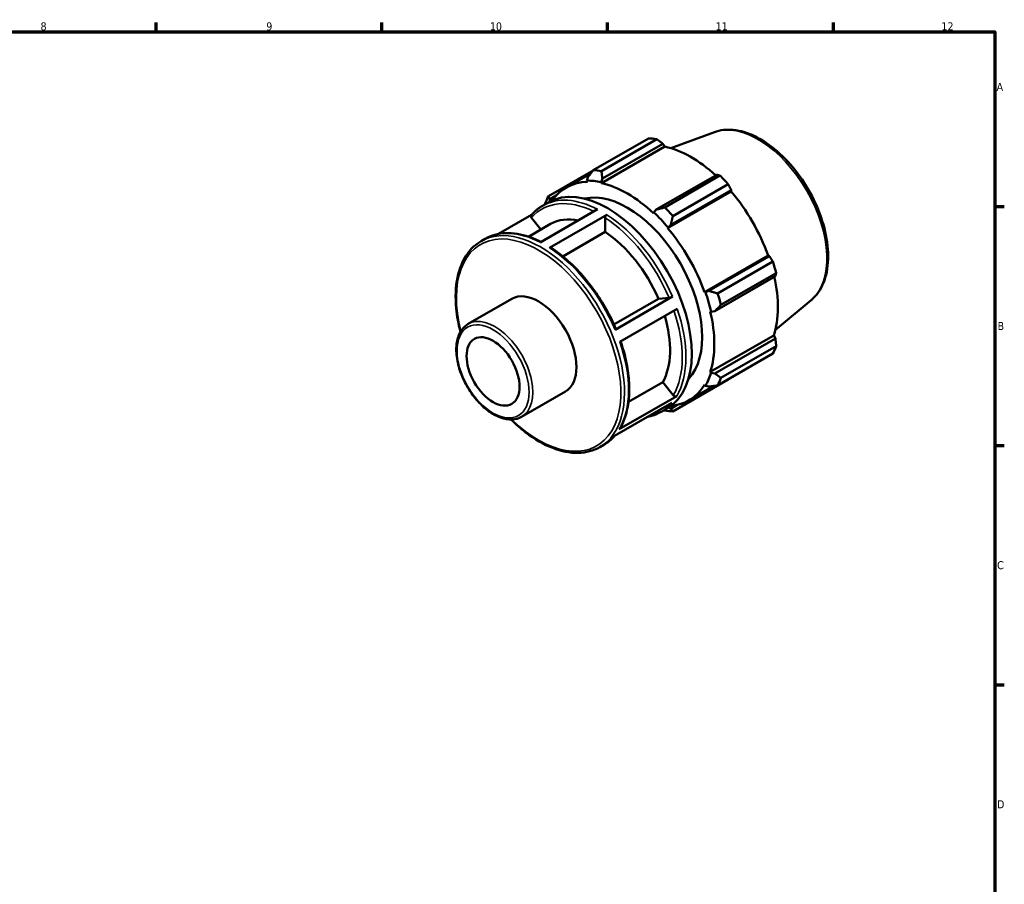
# Model space of a CAD drawing. Header units: millimetres. Extents: x 0 to 931, y 0 to 594.
# Tile 4 of 4: x 518 to 824, y 309 to 578. Entities that reach past the tile are written whole.
import ezdxf

# ---------------------------------------------------------------- set-up
doc = ezdxf.new("R2010")
doc.units = ezdxf.units.MM
for name, color, linetype, lineweight in [('Border (ISO)', 7, 'Continuous', 70), ('Visible (ISO)', 7, 'Continuous', 50), ('Visible Narrow (ISO)', 7, 'Continuous', 35)]:
    doc.layers.add(name, color=color, linetype=linetype, lineweight=lineweight)
doc.styles.add('Note Text (ISO)', font='tahoma.ttf')

# ---------------------------------------------------------------- blocks, each defined once
blk = doc.blocks.new('Borders Default Border')
at = {"layer": 'Border (ISO)'}
for p, q in [((560.67, 574), (560.67, 576.9)), ((630.75, 574), (630.75, 576.9)), ((700.83, 574), (700.83, 576.9)), ((770.92, 574), (770.92, 576.9)), ((821, 519.75), (823.9, 519.75)), ((821, 445.5), (823.9, 445.5)), ((821, 371.25), (823.9, 371.25))]:
    blk.add_line(p, q, dxfattribs=at)
at = {"layer": 'Border (ISO)', "flags": 128}
blk.add_lwpolyline([(20, 20), (20, 574), (821, 574), (821, 20), (20, 20)], dxfattribs=at)
at = {"layer": 'Border (ISO)', "color": 232, "true_color": 0xca0064, "char_height": 2.5, "attachment_point": 7, "style": 'Note Text (ISO)'}
for s, insert in [('8', (524.81, 574.34)), ('9', (594.88, 574.35)), ('10', (664.29, 574.35)), ('11', (734.37, 574.4)), ('12', (804.46, 574.4)), ('A', (821.59, 555.62)), ('B', (821.89, 481.37)), ('C', (821.73, 407.08)), ('D', (821.73, 332.88))]:
    blk.add_mtext(s, dxfattribs=dict(at, insert=insert))

msp = doc.modelspace()

# ---------------------------------------------------------------- linework, layer by layer
at = {"layer": 'Visible (ISO)'}
for p, q in [((733.992, 542.82), (720.415, 537.847)), ((696.39, 530.99), (713.552, 540.873)), ((698.891, 526.95), (718.612, 538.306)), ((716.083, 540.627), (698.921, 530.745)), ((699.209, 528.393), (717.999, 539.214)), ((717.999, 539.214), (718.612, 538.306)), ((696.304, 530.878), (682.508, 522.933)), ((687.97, 525.593), (695.628, 530.003)), ((694.727, 528.828), (694.415, 527.745)), ((734.738, 529.575), (715.948, 518.754)), ((718.555, 519.438), (735.717, 529.321)), ((694.415, 527.745), (694.549, 527.371)), ((698.804, 527.319), (699.209, 528.393)), ((698.891, 526.95), (698.804, 527.319)), ((738.248, 526.652), (721.086, 516.769)), ((682.891, 521.959), (684.861, 523.093)), ((719.448, 513.032), (739.17, 524.389)), ((720.43, 514.027), (739.22, 524.847)), ((739.22, 524.847), (739.17, 524.389)), ((680.644, 519.955), (682.463, 521.002)), ((682.839, 521.21), (682.891, 521.959)), ((677.219, 517.109), (667.007, 511.228)), ((679.927, 508.602), (697.746, 518.864)), ((700.645, 517.177), (682.826, 506.915)), ((715.193, 517.881), (715.106, 517.612)), ((715.948, 518.754), (715.193, 517.881)), ((676.307, 510.36), (683.148, 514.3)), ((677.222, 516.218), (680.152, 512.575)), ((700.079, 516.195), (700.079, 511.812)), ((719.582, 513.252), (720.43, 514.027)), ((700.079, 511.812), (686.937, 504.244)), ((719.448, 513.032), (719.582, 513.252)), ((661.573, 508.972), (662.825, 509.694)), ((730.914, 493.172), (750.636, 504.529)), ((751.056, 504.347), (732.265, 493.526)), ((750.636, 504.529), (751.056, 504.347)), ((734.969, 492.723), (752.131, 502.606)), ((753.179, 499.076), (736.017, 489.193)), ((734.122, 487.275), (752.912, 498.096)), ((731.171, 493.179), (730.914, 493.172)), ((732.265, 493.526), (731.171, 493.179)), ((657.549, 483.258), (671.125, 491.076)), ((702.802, 483.104), (716.633, 491.068)), ((703.151, 481.478), (720.97, 491.74)), ((716.633, 491.068), (719.914, 491.369)), ((764.026, 490.666), (752.91, 481.419)), ((722.407, 488.001), (704.587, 477.739)), ((732.713, 487.117), (732.989, 487.058)), ((732.989, 487.058), (734.122, 487.275)), ((732.713, 468.369), (752.434, 479.726)), ((752.912, 478.743), (734.122, 467.923)), ((752.434, 479.726), (752.912, 478.743)), ((752.131, 474.054), (734.969, 464.171)), ((736.017, 466.493), (753.179, 476.376)), ((732.989, 468.109), (732.713, 468.369)), ((734.122, 467.923), (732.989, 468.109)), ((707.331, 459.106), (717.946, 465.218)), ((717.946, 465.218), (721.227, 461.138)), ((721.086, 456.114), (738.248, 465.997)), ((674.141, 454.445), (687.718, 462.263)), ((726.027, 459.508), (733.864, 464.021)), ((730.914, 464.384), (731.171, 464.081)), ((731.171, 464.081), (732.265, 463.81)), ((720.82, 458.802), (703.001, 448.541)), ((704.464, 450.593), (722.283, 460.854)), ((717.473, 456.001), (719.291, 457.048)), ((720.43, 456.941), (719.703, 457.296)), ((722.455, 458.108), (720.43, 456.941)), ((698.401, 445.019), (699.654, 445.74))]:
    msp.add_line(p, q, dxfattribs=at)
for centre, major_axis, start_param, end_param in [((725.9, 503.435), (-20.46, 35.53), 5.8451561, 5.9396837), ((726.72, 503.907), (19.028, -33.043), 2.0696433, 2.6635608), ((708.738, 493.552), (-20.46, 35.53), 5.8451561, 5.9396837), ((725.9, 503.435), (20.46, -35.53), 1.9181653, 2.0126929), ((700.877, 489.025), (-18.414, 31.977), 3.1415927, 6.2831853), ((706.999, 492.55), (-19.028, 33.043), 5.9796864, 6.5454513), ((706.999, 492.55), (-19.233, 33.398), 5.8051535, 5.9796864), ((706.999, 492.55), (-19.028, 33.043), 5.1942882, 5.8051535), ((708.738, 493.552), (-20.46, 35.53), 0.347369, 0.4418966), ((706.999, 492.55), (-16.368, 28.424), 3.3126552, 6.1121227), ((726.72, 503.907), (19.028, -33.043), 1.2672974, 1.8781627), ((706.999, 492.55), (19.233, -33.398), 1.8781627, 2.0526956), ((708.738, 493.552), (-20.46, 35.53), 5.059758, 5.1542856), ((698.493, 487.652), (-15.345, 26.647), 5.8134941, 6.2831853), ((698.493, 487.652), (15.345, -26.647), 1.3713551, 2.2851177), ((706.999, 492.55), (-19.028, 33.043), 4.4088901, 5.0197553), ((725.9, 503.435), (20.46, -35.53), 1.1327672, 1.2272947), ((726.72, 503.907), (19.028, -33.043), 0.4818993, 1.0759774), ((679.421, 476.67), (-8.296, 14.407), 3.1415927, 6.2831853), ((706.999, 492.55), (19.233, -33.398), 1.0927645, 1.2672974), ((708.738, 493.552), (-20.46, 35.53), 4.2743598, 4.3688874), ((706.999, 492.55), (-19.028, 33.043), 3.6234919, 4.2343571), ((698.493, 487.652), (15.345, -26.647), 0.3241575, 1.1828727), ((725.9, 503.435), (20.46, -35.53), 0.347369, 0.4418966), ((706.999, 492.55), (19.233, -33.398), 0.3073663, 0.4818993), ((708.738, 493.552), (20.46, -35.53), 0.347369, 0.4418966), ((706.999, 492.55), (19.028, -33.043), 6.0209193, 6.5905516), ((708.738, 493.552), (20.46, -35.53), 5.8451561, 5.9396837)]:
    msp.add_ellipse(centre, major_axis=major_axis, ratio=0.5780931, start_param=start_param, end_param=end_param, dxfattribs=at)
msp.add_ellipse((665.279, 468.526), major_axis=(5.807, -10.085), ratio=0.5780931, dxfattribs=at)
for points, knots in [([(733.992, 542.82), (735.779, 543.474), (737.743, 543.694), (741.971, 543.308), (744.25, 542.628), (748.892, 540.402), (751.256, 538.809), (755.757, 534.903), (757.894, 532.588), (761.731, 527.486), (763.433, 524.701), (766.244, 518.929), (767.354, 515.942), (768.871, 510.039), (769.275, 507.124), (769.3, 501.639), (768.92, 499.068), (767.353, 494.608), (766.185, 492.695), (764.445, 491.027), (764.238, 490.842), (764.026, 490.666)], [5.5994555, 5.5994555, 5.5994555, 5.5994555, 5.8863787, 5.8863787, 6.2002053, 6.2002053, 6.5304271, 6.5304271, 6.861029, 6.861029, 7.1899238, 7.1899238, 7.5185796, 7.5185796, 7.8486345, 7.8486345, 8.1797716, 8.1797716, 8.4998874, 8.4998874, 8.5415789, 8.5415789, 8.5415789, 8.5415789]), ([(677.161, 517.042), (677.363, 517.278), (677.571, 517.506), (678, 517.946), (678.22, 518.158), (678.674, 518.565), (678.907, 518.76), (679.384, 519.132), (679.628, 519.309), (680.128, 519.646), (680.384, 519.805), (680.644, 519.955)], [5.29686369, 5.29686369, 5.29686369, 5.29686369, 5.33743512, 5.33743512, 5.37800656, 5.37800656, 5.41857799, 5.41857799, 5.45914942, 5.45914942, 5.49972085, 5.49972085, 5.49972085, 5.49972085]), ([(677.222, 516.218), (677.162, 516.293), (677.107, 516.391), (677.048, 516.561), (677.034, 516.663), (677.047, 516.827), (677.077, 516.917), (677.13, 517.003), (677.145, 517.022), (677.162, 517.041)], [0.355777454, 0.355777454, 0.355777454, 0.355777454, 0.385471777, 0.385471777, 0.415136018, 0.415136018, 0.444765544, 0.444765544, 0.453613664, 0.453613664, 0.453613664, 0.453613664]), ([(700.079, 516.195), (700.079, 516.276), (700.096, 516.381), (700.149, 516.561), (700.196, 516.669), (700.294, 516.84), (700.364, 516.934), (700.493, 517.07), (700.575, 517.136), (700.645, 517.177)], [0.35577745, 0.35577745, 0.35577745, 0.35577745, 0.38547178, 0.38547178, 0.41513602, 0.41513602, 0.44476554, 0.44476554, 0.47436705, 0.47436705, 0.47436705, 0.47436705]), ([(662.825, 509.694), (663.768, 510.236), (664.779, 510.659), (666.909, 511.254), (668.028, 511.427), (670.344, 511.523), (671.541, 511.446), (673.987, 511.05), (675.236, 510.73), (677.708, 509.878), (678.929, 509.355), (680.151, 508.731)], [5.49972085, 5.49972085, 5.49972085, 5.49972085, 5.6462849, 5.6462849, 5.79284894, 5.79284894, 5.93941298, 5.93941298, 6.08597702, 6.08597702, 6.22626608, 6.22626608, 6.22626608, 6.22626608]), ([(655.148, 480.808), (654.504, 483.284), (654.063, 485.729), (653.511, 491.499), (653.637, 494.726), (654.804, 500.479), (655.843, 503.009), (658.475, 506.692), (659.916, 508.018), (661.573, 508.972)], [4.37233, 4.37233, 4.37233, 4.37233, 4.5958027, 4.5958027, 4.9194287, 4.9194287, 5.2419563, 5.2419563, 5.4997209, 5.4997209, 5.4997209, 5.4997209]), ([(682.826, 506.915), (682.896, 506.955), (682.978, 506.984), (683.107, 506.996), (683.176, 506.982), (683.229, 506.952), (683.233, 506.949), (683.236, 506.947)], [0, 0, 0, 0, 0.029601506, 0.029601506, 0.059231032, 0.059231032, 0.061394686, 0.061394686, 0.061394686, 0.061394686]), ([(683.236, 506.947), (684.859, 505.898), (686.468, 504.68), (689.606, 501.954), (691.135, 500.444), (694.063, 497.184), (695.462, 495.433), (698.082, 491.751), (699.303, 489.819), (701.527, 485.84), (702.53, 483.793), (703.406, 481.724)], [0.0612406, 0.0612406, 0.0612406, 0.0612406, 0.24827198, 0.24827198, 0.43530336, 0.43530336, 0.62233474, 0.62233474, 0.80936612, 0.80936612, 0.99639749, 0.99639749, 0.99639749, 0.99639749]), ([(720.97, 491.74), (720.9, 491.699), (720.804, 491.651), (720.629, 491.572), (720.519, 491.529), (720.334, 491.464), (720.228, 491.431), (720.062, 491.39), (719.975, 491.374), (719.914, 491.369)], [0, 0, 0, 0, 0.0296071, 0.0296071, 0.05923339, 0.05923339, 0.08888344, 0.08888344, 0.11855409, 0.11855409, 0.11855409, 0.11855409]), ([(674.141, 454.445), (673.251, 453.932), (672.231, 453.65), (670.015, 453.557), (668.812, 453.769), (666.317, 454.675), (665.021, 455.395), (662.5, 457.269), (661.277, 458.424), (659.032, 461.042), (658.009, 462.503), (656.26, 465.585), (655.534, 467.206), (654.449, 470.454), (654.09, 472.081), (653.786, 475.187), (653.842, 476.666), (654.385, 479.316), (654.87, 480.493), (656.107, 482.2), (656.778, 482.814), (657.549, 483.258)], [2.3581282, 2.3581282, 2.3581282, 2.3581282, 2.6508057, 2.6508057, 2.9595165, 2.9595165, 3.2853459, 3.2853459, 3.6133913, 3.6133913, 3.9401034, 3.9401034, 4.2662402, 4.2662402, 4.5930309, 4.5930309, 4.9211321, 4.9211321, 5.2463506, 5.2463506, 5.4997209, 5.4997209, 5.4997209, 5.4997209]), ([(703.406, 481.723), (703.409, 481.715), (703.41, 481.705), (703.401, 481.671), (703.371, 481.635), (703.289, 481.564), (703.221, 481.518), (703.151, 481.478)], [0.402922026, 0.402922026, 0.402922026, 0.402922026, 0.414988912, 0.414988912, 0.444615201, 0.444615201, 0.474222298, 0.474222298, 0.474222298, 0.474222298]), ([(704.871, 477.903), (705.578, 475.844), (706.154, 473.784), (707.028, 469.703), (707.322, 467.682), (707.608, 463.775), (707.6, 461.888), (707.276, 458.311), (706.962, 456.621), (706.029, 453.494), (705.412, 452.057), (704.649, 450.774)], [1.1109405, 1.1109405, 1.1109405, 1.1109405, 1.29563843, 1.29563843, 1.48271869, 1.48271869, 1.66979896, 1.66979896, 1.85687923, 1.85687923, 2.0439595, 2.0439595, 2.0439595, 2.0439595]), ([(722.283, 460.854), (722.213, 460.814), (722.117, 460.784), (721.942, 460.768), (721.832, 460.778), (721.648, 460.827), (721.541, 460.876), (721.375, 460.984), (721.288, 461.063), (721.227, 461.138)], [0, 0, 0, 0, 0.0296071, 0.0296071, 0.05923339, 0.05923339, 0.08888344, 0.08888344, 0.11855409, 0.11855409, 0.11855409, 0.11855409]), ([(717.473, 456.001), (716.531, 455.459), (715.52, 455.036), (714.074, 454.632), (713.686, 454.542), (713.292, 454.467)], [2.3581282, 2.3581282, 2.3581282, 2.3581282, 2.50469224, 2.50469224, 2.55711833, 2.55711833, 2.55711833, 2.55711833]), ([(698.401, 445.019), (696.429, 443.883), (694.154, 443.279), (689.205, 443.175), (686.521, 443.702), (680.994, 445.846), (678.148, 447.49), (673.828, 450.794), (672.297, 452.133), (670.817, 453.598)], [2.3581282, 2.3581282, 2.3581282, 2.3581282, 2.6650222, 2.6650222, 2.9805951, 2.9805951, 3.3035575, 3.3035575, 3.485519, 3.485519, 3.485519, 3.485519]), ([(704.649, 450.774), (704.647, 450.771), (704.645, 450.767), (704.602, 450.698), (704.534, 450.633), (704.464, 450.593)], [0.443124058, 0.443124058, 0.443124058, 0.443124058, 0.444615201, 0.444615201, 0.474222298, 0.474222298, 0.474222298, 0.474222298]), ([(703.08, 448.586), (702.896, 448.374), (702.707, 448.168), (702.299, 447.749), (702.078, 447.537), (701.625, 447.13), (701.392, 446.935), (700.915, 446.563), (700.67, 446.386), (700.17, 446.049), (699.915, 445.89), (699.654, 445.74)], [2.15913807, 2.15913807, 2.15913807, 2.15913807, 2.19584247, 2.19584247, 2.2364139, 2.2364139, 2.27698533, 2.27698533, 2.31755677, 2.31755677, 2.3581282, 2.3581282, 2.3581282, 2.3581282])]:
    msp.add_open_spline(points, degree=3, knots=knots, dxfattribs=at)
for points, weights in [([(717.999, 539.214), (717.066, 539.909), (716.083, 540.627)], [1.00318933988, 1.00200246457, 1]), ([(696.39, 530.99), (695.53, 529.88), (694.727, 528.828)], [1.01252244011, 1.00904534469, 1.00475930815]), ([(699.209, 528.393), (699.057, 529.538), (698.921, 530.745)], [1.00475930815, 1.00904534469, 1.01252244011]), ([(735.717, 529.321), (735.222, 529.453), (734.738, 529.575)], [1, 1.00200246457, 1.00318933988]), ([(739.22, 524.847), (738.748, 525.734), (738.248, 526.652)], [1.00318933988, 1.00200246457, 1]), ([(682.891, 521.959), (682.692, 522.43), (682.508, 522.933)], [1.00475930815, 1.00904534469, 1.01252244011]), ([(681.459, 520.611), (681.443, 520.508), (681.426, 520.405)], [1.01252244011, 1.01226908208, 1.01201142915]), ([(718.555, 519.438), (717.213, 519.083), (715.948, 518.754)], [1.01252244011, 1.00904534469, 1.00475930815]), ([(720.43, 514.027), (720.74, 515.363), (721.086, 516.769)], [1.00475930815, 1.00904534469, 1.01252244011]), ([(752.131, 502.606), (751.587, 503.497), (751.056, 504.347)], [1, 1.00200246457, 1.00318933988]), ([(752.912, 498.096), (753.047, 498.579), (753.179, 499.076)], [1.00318933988, 1.00200246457, 1]), ([(734.969, 492.723), (733.578, 493.126), (732.265, 493.526)], [1.01252244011, 1.00904534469, 1.00475930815]), ([(734.122, 487.275), (735.039, 488.208), (736.017, 489.193)], [1.00475930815, 1.00904534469, 1.01252244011]), ([(753.179, 476.376), (753.047, 477.587), (752.912, 478.743)], [1, 1.00200246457, 1.00318933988]), ([(736.017, 466.493), (735.039, 467.216), (734.122, 467.923)], [1.01252244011, 1.00904534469, 1.00475930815]), ([(738.248, 465.997), (738.273, 466.043), (738.298, 466.088)], [1, 1.00010086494, 1.00019966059]), ([(732.265, 463.81), (733.578, 463.98), (734.969, 464.171)], [1.00475930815, 1.00904534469, 1.01252244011]), ([(718.279, 456.465), (718.416, 456.413), (718.555, 456.36)], [1.01179405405, 1.01216257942, 1.01252244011]), ([(721.086, 456.114), (720.74, 456.53), (720.43, 456.941)], [1.01252244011, 1.00904534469, 1.00475930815])]:
    msp.add_rational_spline(points, weights, degree=2, dxfattribs=at)
at = {"layer": 'Visible Narrow (ISO)'}
for centre, major_axis, start_param, end_param in [((747.5, 515.874), (-15.092, 26.207), 3.2413273, 6.1834507), ((698.493, 487.652), (-18.015, 31.284), 5.5750214, 6.4847432), ((699.059, 487.978), (-18.414, 31.977), 5.5500652, 6.2831853), ((699.059, 487.978), (-18.414, 31.977), 4.5028676, 5.4388953), ((679.987, 476.996), (18.414, -31.977), 0, 3.1415927), ((698.493, 487.652), (18.015, -31.284), 1.3623916, 2.295953), ((679.421, 476.67), (-18.015, 31.284), 2.024319, 7.400459), ((681.24, 477.717), (-18.414, 31.977), 5.5500652, 6.2831853), ((681.24, 477.717), (18.414, -31.977), 1.361275, 2.2973027), ((698.493, 487.652), (18.015, -31.284), 0.3151941, 1.2427352), ((699.059, 487.978), (18.414, -31.977), 0.3140774, 1.2501051), ((665.845, 468.852), (8.296, -14.407), 0, 3.1415927), ((681.24, 477.717), (18.414, -31.977), 0.3140774, 1.2501051), ((699.059, 487.978), (18.414, -31.977), 0, 0.2029076), ((681.24, 477.717), (18.414, -31.977), 0, 0.2029076)]:
    msp.add_ellipse(centre, major_axis=major_axis, ratio=0.5780931, start_param=start_param, end_param=end_param, dxfattribs=at)
msp.add_ellipse((665.279, 468.526), major_axis=(7.897, -13.713), ratio=0.5780931, dxfattribs=at)

# ---------------------------------------------------------------- block references
msp.add_blockref('Borders Default Border', (0, 0))

doc.saveas('drawing.dxf')
